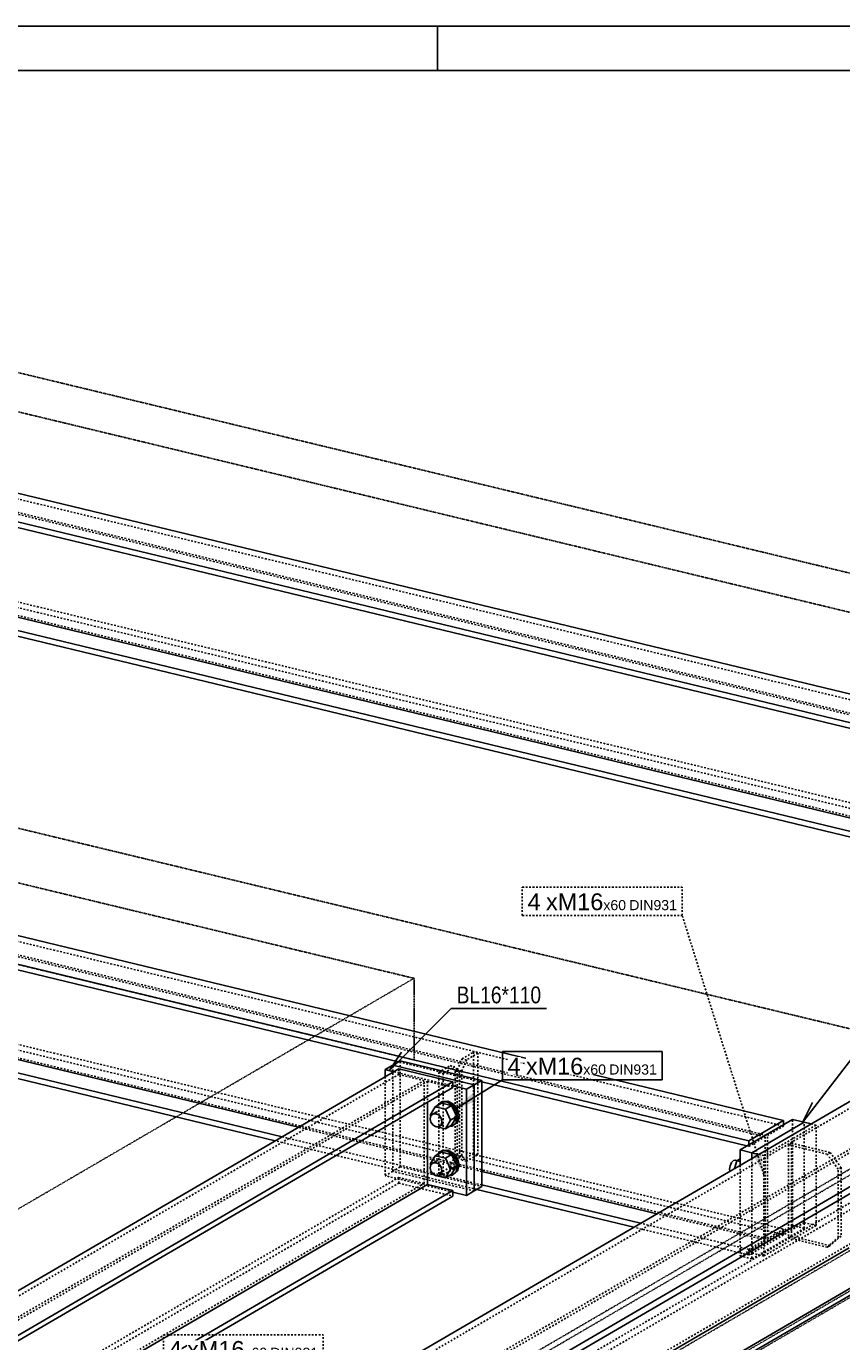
# Model space of a CAD drawing. Header units: millimetres. Extents: x 0 to 5940, y 0 to 4200.
# Tile 11 of 14: x 3373 to 4299, y 2706 to 4200. Entities that reach past the tile are written whole.
import ezdxf

# ---------------------------------------------------------------- set-up
doc = ezdxf.new("R2010")
doc.units = ezdxf.units.MM
doc.linetypes.add('DXK_LINE_DOT2', pattern=[3.9198, 1.9599, -1.9599])
doc.linetypes.add('DXK_LINE_DOT4', pattern=[0.9408, 0.4704, -0.4704])
doc.styles.add('Arial', font='ARIAL.TTF', dxfattribs={"height": 0.2})
doc.styles.add('Arial Narrow', font='ARIALN.TTF', dxfattribs={"height": 0.2})

# ---------------------------------------------------------------- blocks, each defined once
blk = doc.blocks.new('Unknown-3252056-1268')
at = {"color": 7, "linetype": 'Continuous'}
for p, q in [((5940, 4200), (0, 4200)), ((3840, 4150), (3840, 4200)), ((5890, 4150), (50, 4150))]:
    blk.add_line(p, q, dxfattribs=at)
blk = doc.blocks.new('Part-3252056-1373 - 1291')
at = {"color": 8, "linetype": 'DXK_LINE_DOT2'}
for p, q in [((3867.8, 3027.4), (3880.9, 3035)), ((3885.9, 3033.8), (3872.8, 3026.2)), ((3885.9, 3033.8), (3880.9, 3035)), ((3880.9, 3035), (3880.9, 2919.8)), ((3885.9, 2918.6), (3885.9, 3033.8)), ((3862.4, 3015), (3867.8, 3027.4)), ((3872.8, 3026.2), (3867.4, 3013.7)), ((3872.8, 3026.2), (3867.8, 3027.4)), ((3867.4, 3013.7), (3862.4, 3015)), ((3862.4, 2918.4), (3862.4, 3015)), ((3867.4, 3013.7), (3867.4, 2917.1)), ((3867.4, 2917.1), (3862.4, 2918.4)), ((3867.8, 2912.2), (3862.4, 2918.4)), ((3867.4, 2917.1), (3872.8, 2911)), ((3880.9, 2919.8), (3867.8, 2912.2)), ((3872.8, 2911), (3885.9, 2918.6)), ((3885.9, 2918.6), (3880.9, 2919.8)), ((3872.8, 2911), (3867.8, 2912.2))]:
    blk.add_line(p, q, dxfattribs=at)
blk = doc.blocks.new('Part-3252056-1374 - 1291')
at = {"color": 5, "linetype": 'Continuous'}
for p, q in [((3789, 3020.2), (3780.3, 3015.1)), ((3789, 3020.2), (3881.5, 2997.9)), ((3780.3, 3015.1), (3780.3, 3007)), ((3790.3, 3012.7), (3780.3, 3015.1)), ((3872.8, 2992.8), (3857.3, 2996.6)), ((3872.8, 2992.8), (3881.5, 2997.9)), ((3872.8, 2872.3), (3872.8, 2992.8)), ((3881.5, 2877.4), (3881.5, 2997.9)), ((3872.8, 2872.3), (3857.3, 2876.1)), ((3881.5, 2877.4), (3872.8, 2872.3))]:
    blk.add_line(p, q, dxfattribs=at)
at = {"color": 8, "linetype": 'DXK_LINE_DOT2'}
for p, q in [((3780.3, 3007), (3780.3, 2894.6)), ((3857.3, 2996.6), (3790.3, 3012.7)), ((3780.3, 2894.6), (3789, 2899.6)), ((3857.3, 2876.1), (3780.3, 2894.6))]:
    blk.add_line(p, q, dxfattribs=at)
blk = doc.blocks.new('Bolt-3252056-1375 - 1291')
at = {"color": 7, "linetype": 'Continuous'}
for p, q in [((3831.5, 2963.2), (3837.3, 2973)), ((3837.3, 2973), (3844.4, 2977)), ((3837.3, 2973), (3849, 2970.1)), ((3839.3, 2974.1), (3843.9, 2978.1)), ((3843.9, 2978.1), (3845.5, 2979)), ((3843.9, 2978.1), (3850.2, 2978.4)), ((3856, 2974.2), (3844.4, 2977)), ((3851.8, 2979.4), (3845.5, 2979)), ((3849, 2970.1), (3856, 2974.2)), ((3850.2, 2978.4), (3856.5, 2975)), ((3858.1, 2976), (3851.8, 2979.4)), ((3861.8, 2961.7), (3856, 2974.2)), ((3856.5, 2975), (3861.1, 2968.8)), ((3862.7, 2969.8), (3858.1, 2976)), ((3832.2, 2961.7), (3831.5, 2963.2)), ((3831.6, 2959.2), (3832.5, 2962.7)), ((3832.5, 2955.3), (3831.6, 2959.2)), ((3832.5, 2962.7), (3834.9, 2964.8)), ((3834.9, 2964.8), (3839.8, 2967.7)), ((3834.9, 2964.8), (3838.3, 2965)), ((3838.3, 2965), (3841.7, 2963.2)), ((3841.7, 2963.2), (3844.1, 2959.9)), ((3844.1, 2959.9), (3845, 2956)), ((3849, 2970.1), (3854.8, 2957.6)), ((3854.8, 2957.6), (3861.8, 2961.7)), ((3856, 2952), (3861.8, 2961.7)), ((3861.1, 2968.8), (3862.8, 2961.5)), ((3862.8, 2961.5), (3861.1, 2954.9)), ((3864.4, 2962.4), (3862.7, 2969.8)), ((3862.7, 2955.9), (3864.4, 2962.4)), ((3834.9, 2952), (3832.5, 2955.3)), ((3838.3, 2950.2), (3834.9, 2952)), ((3841.7, 2950.4), (3838.3, 2950.2)), ((3839.3, 2950.2), (3849, 2947.9)), ((3841.7, 2950.4), (3846.5, 2953.2)), ((3844.1, 2952.5), (3841.7, 2950.4)), ((3845, 2956), (3844.1, 2952.5)), ((3849, 2947.9), (3854.8, 2957.6)), ((3849, 2947.9), (3856, 2952)), ((3856.5, 2951), (3854, 2950.8)), ((3861.1, 2954.9), (3856.5, 2951)), ((3856.5, 2951), (3858.1, 2951.9)), ((3858.1, 2951.9), (3862.7, 2955.9)), ((3831.5, 2907.6), (3837.3, 2917.3)), ((3837.3, 2917.3), (3844.4, 2921.4)), ((3837.3, 2917.3), (3849, 2914.5)), ((3839.3, 2918.5), (3843.9, 2922.5)), ((3843.9, 2922.5), (3845.5, 2923.4)), ((3843.9, 2922.5), (3850.2, 2922.8)), ((3856, 2918.6), (3844.4, 2921.4)), ((3851.8, 2923.7), (3845.5, 2923.4)), ((3849, 2914.5), (3856, 2918.6)), ((3849, 2914.5), (3854.8, 2902)), ((3850.2, 2922.8), (3856.5, 2919.4)), ((3858.1, 2920.4), (3851.8, 2923.7)), ((3861.8, 2906.1), (3856, 2918.6)), ((3856.5, 2919.4), (3861.1, 2913.2)), ((3862.7, 2914.2), (3858.1, 2920.4)), ((3861.1, 2913.2), (3862.8, 2905.8)), ((3864.4, 2906.8), (3862.7, 2914.2)), ((3832.2, 2906.1), (3831.5, 2907.6)), ((3831.6, 2903.6), (3832.5, 2907.1)), ((3832.5, 2899.7), (3831.6, 2903.6)), ((3832.5, 2907.1), (3834.9, 2909.2)), ((3834.9, 2896.3), (3832.5, 2899.7)), ((3834.9, 2909.2), (3839.8, 2912)), ((3834.9, 2909.2), (3838.3, 2909.4)), ((3838.3, 2909.4), (3841.7, 2907.6)), ((3841.7, 2907.6), (3844.1, 2904.3)), ((3844.1, 2904.3), (3845, 2900.3)), ((3845, 2900.3), (3844.1, 2896.8)), ((3849, 2892.3), (3854.8, 2902)), ((3854.8, 2902), (3861.8, 2906.1)), ((3856, 2896.4), (3861.8, 2906.1)), ((3861.1, 2899.3), (3856.5, 2895.3)), ((3858.1, 2896.3), (3862.7, 2900.2)), ((3862.8, 2905.8), (3861.1, 2899.3)), ((3862.7, 2900.2), (3864.4, 2906.8)), ((3838.3, 2894.5), (3834.9, 2896.3)), ((3841.7, 2894.7), (3838.3, 2894.5)), ((3839.3, 2894.6), (3849, 2892.3)), ((3841.7, 2894.7), (3846.5, 2897.6)), ((3844.1, 2896.8), (3841.7, 2894.7)), ((3849, 2892.3), (3856, 2896.4)), ((3856.5, 2895.3), (3854, 2895.2)), ((3856.5, 2895.3), (3858.1, 2896.3))]:
    blk.add_line(p, q, dxfattribs=at)
blk = doc.blocks.new('Part-3252056-1316 - 1291')
at = {"color": 5, "linetype": 'Continuous'}
for p, q in [((2598.3, 1983.1), (4870.4, 3306.3)), ((2716, 1954.7), (4988.1, 3277.9)), ((2716, 1946.8), (4988.1, 3270.1)), ((2716, 1839.3), (4988.1, 3162.5)), ((2716, 1831.4), (4988.1, 3154.6)), ((4307.7, 2812.8), (3617, 2410.6))]:
    blk.add_line(p, q, dxfattribs=at)
at = {"color": 8, "linetype": 'DXK_LINE_DOT2'}
for p, q in [((2598.3, 1975.2), (4870.4, 3298.4)), ((2654.9, 1961.6), (4927, 3284.8)), ((2659.5, 1960.4), (4931.6, 3283.7)), ((4870.4, 3190.9), (2617.5, 1878.8)), ((2654.9, 1854), (4927, 3177.2)), ((2749.5, 1947.8), (4625.1, 3040.1))]:
    blk.add_line(p, q, dxfattribs=at)
blk = doc.blocks.new('Part-3252056-1317 - 1291')
at = {"color": 5, "linetype": 'Continuous'}
for p, q in [((2910.8, 3746), (2950.3, 3769)), ((2950.3, 3769), (4843.5, 3312.8)), ((2910.8, 3739.6), (2910.8, 3746)), ((2910.8, 3746), (4804, 3289.8)), ((4801.8, 3283.9), (2910.8, 3739.6)), ((2929.3, 3735.1), (2929.3, 3633.3)), ((2910.8, 3622.6), (2929.3, 3633.3)), ((4699.5, 3206.8), (2929.3, 3633.3)), ((2910.8, 3616.2), (2910.8, 3622.6)), ((4681, 3196), (2910.8, 3622.6)), ((4673.2, 3191.5), (2910.8, 3616.2)), ((4843.5, 3312.8), (4804, 3289.8)), ((4843.5, 3312.8), (4843.5, 3308.2)), ((4804, 3289.8), (4804, 3285.2))]:
    blk.add_line(p, q, dxfattribs=at)
at = {"color": 8, "linetype": 'DXK_LINE_DOT2'}
for p, q in [((2950.3, 3769), (2950.3, 3762.6)), ((2929.3, 3750.3), (2910.8, 3739.6)), ((2929.3, 3750.3), (2929.3, 3735.1)), ((2929.3, 3750.3), (4822.5, 3294.2)), ((2950.3, 3762.6), (2931.8, 3751.8)), ((2931.8, 3751.8), (2931.8, 3634.8)), ((2931.8, 3751.8), (4825, 3295.6)), ((2950.3, 3762.6), (4843.5, 3306.4)), ((2931.8, 3634.8), (2950.3, 3645.6)), ((2950.3, 3645.6), (2950.3, 3639.2)), ((2950.3, 3645.6), (4843.5, 3189.4)), ((2950.3, 3639.2), (2910.8, 3616.2)), ((2931.8, 3634.8), (4825, 3178.6)), ((2950.3, 3639.2), (4843.5, 3183)), ((4825, 3295.6), (4843.5, 3306.4)), ((4843.5, 3308.2), (4843.5, 3306.4)), ((4804, 3283.4), (4822.5, 3294.2)), ((4822.5, 3294.2), (4822.5, 3177.1)), ((4825, 3178.6), (4825, 3295.6)), ((4804, 3283.4), (4801.8, 3283.9)), ((4804, 3285.2), (4804, 3283.4)), ((4822.5, 3177.1), (4699.5, 3206.8)), ((4804, 3160), (4673.2, 3191.5)), ((4804, 3166.4), (4681, 3196)), ((4804, 3160), (4843.5, 3183)), ((4843.5, 3189.4), (4825, 3178.6)), ((4843.5, 3183), (4843.5, 3189.4)), ((4804, 3166.4), (4822.5, 3177.1)), ((4804, 3160), (4804, 3166.4))]:
    blk.add_line(p, q, dxfattribs=at)
blk = doc.blocks.new('Part-3252056-1318 - 1291')
at = {"color": 5, "linetype": 'Continuous'}
for p, q in [((2300.6, 3390.6), (2340.1, 3413.6)), ((2340.1, 3413.6), (4233.3, 2957.4)), ((2300.6, 3384.2), (2300.6, 3390.6)), ((2300.6, 3390.6), (4193.8, 2934.4)), ((2816.5, 3259.9), (2300.6, 3384.2)), ((2319.1, 3379.7), (2319.1, 3277.9)), ((2300.6, 3267.2), (2319.1, 3277.9)), ((2702.8, 3185.5), (2319.1, 3277.9)), ((2300.6, 3260.8), (2300.6, 3267.2)), ((2684.3, 3174.7), (2300.6, 3267.2)), ((2676.6, 3170.2), (2300.6, 3260.8)), ((3795.5, 3024), (2911.2, 3237.1)), ((3681.8, 2949.6), (2911.2, 3135.3)), ((3655.5, 2934.3), (2905.6, 3115)), ((3663.3, 2938.8), (2911.2, 3120)), ((4191.6, 2928.5), (3890.2, 3001.2)), ((4233.3, 2957.4), (4193.8, 2934.4)), ((4233.3, 2957.4), (4233.3, 2952.8)), ((4193.8, 2934.4), (4193.8, 2929.8)), ((4089.3, 2851.4), (3890.2, 2899.4)), ((4070.8, 2840.6), (3890.2, 2884.2)), ((4063, 2836.1), (3884.5, 2879.1))]:
    blk.add_line(p, q, dxfattribs=at)
at = {"color": 8, "linetype": 'DXK_LINE_DOT2'}
for p, q in [((2340.1, 3407.2), (2321.6, 3396.4)), ((2340.1, 3413.6), (2340.1, 3407.2)), ((2340.1, 3407.2), (4233.3, 2951)), ((2319.1, 3394.9), (2300.6, 3384.2)), ((2319.1, 3394.9), (2319.1, 3379.7)), ((2319.1, 3394.9), (4212.2, 2938.8)), ((2321.6, 3396.4), (2321.6, 3279.4)), ((2321.6, 3396.4), (4214.8, 2940.3)), ((2321.6, 3279.4), (2340.1, 3290.2)), ((2340.1, 3290.2), (2340.1, 3283.8)), ((2340.1, 3290.2), (4233.3, 2834)), ((2340.1, 3283.8), (2300.6, 3260.8)), ((2321.6, 3279.4), (4214.8, 2823.2)), ((2340.1, 3283.8), (4233.3, 2827.6)), ((2911.2, 3237.1), (2816.5, 3259.9)), ((2911.2, 3135.3), (2702.8, 3185.5)), ((2905.6, 3115), (2676.6, 3170.2)), ((2911.2, 3120), (2684.3, 3174.7)), ((3890.2, 3001.2), (3795.5, 3024)), ((3890.2, 2899.4), (3681.8, 2949.6)), ((4214.8, 2940.3), (4233.3, 2951)), ((4233.3, 2952.8), (4233.3, 2951)), ((3884.5, 2879.1), (3655.5, 2934.3)), ((3890.2, 2884.2), (3663.3, 2938.8)), ((4193.8, 2928), (4191.6, 2928.5)), ((4193.8, 2928), (4212.2, 2938.8)), ((4193.8, 2929.8), (4193.8, 2928)), ((4212.2, 2938.8), (4212.2, 2821.8)), ((4214.8, 2823.2), (4214.8, 2940.3)), ((4193.8, 2811), (4070.8, 2840.6)), ((4212.2, 2821.8), (4089.3, 2851.4)), ((4193.8, 2804.6), (4063, 2836.1)), ((4193.8, 2804.6), (4233.3, 2827.6)), ((4233.3, 2834), (4214.8, 2823.2)), ((4233.3, 2827.6), (4233.3, 2834)), ((4193.8, 2811), (4212.2, 2821.8)), ((4193.8, 2804.6), (4193.8, 2811))]:
    blk.add_line(p, q, dxfattribs=at)
blk = doc.blocks.new('Part-3252056-1319 - 1291')
at = {"color": 5, "linetype": 'Continuous'}
for p, q in [((1557.8, 2958), (1597.3, 2981)), ((1597.3, 2981), (3490.5, 2524.8)), ((1557.8, 2951.6), (1557.8, 2958)), ((1557.8, 2958), (3451, 2501.8)), ((3448.9, 2496), (1557.8, 2951.6)), ((1576.3, 2947.2), (1576.3, 2845.4)), ((1557.8, 2834.6), (1576.3, 2845.4)), ((2119.6, 2714.4), (1576.3, 2845.4)), ((1557.8, 2828.2), (1557.8, 2834.6)), ((3328, 2408.1), (1557.8, 2834.6)), ((3320.3, 2403.5), (1557.8, 2828.2)), ((3098.6, 2478.5), (2139.1, 2709.7)), ((3490.5, 2524.8), (3451, 2501.8)), ((3490.5, 2524.8), (3490.5, 2520.2)), ((3451, 2501.8), (3451, 2497.2)), ((3346.5, 2418.8), (3118.1, 2473.8))]:
    blk.add_line(p, q, dxfattribs=at)
at = {"color": 8, "linetype": 'DXK_LINE_DOT2'}
for p, q in [((1597.3, 2974.6), (1578.8, 2963.8)), ((1597.3, 2981), (1597.3, 2974.6)), ((1597.3, 2974.6), (3490.5, 2518.4)), ((1576.3, 2962.4), (1557.8, 2951.6)), ((1576.3, 2962.4), (1576.3, 2947.2)), ((1576.3, 2962.4), (3469.5, 2506.2)), ((1578.8, 2963.8), (1578.8, 2846.8)), ((1578.8, 2963.8), (3472, 2507.7)), ((1578.8, 2846.8), (1597.3, 2857.6)), ((1597.3, 2857.6), (1597.3, 2851.2)), ((1597.3, 2857.6), (3490.5, 2401.4)), ((1597.3, 2851.2), (1557.8, 2828.2)), ((1578.8, 2846.8), (3472, 2390.7)), ((1597.3, 2851.2), (3490.5, 2395)), ((2139.1, 2709.7), (2119.6, 2714.4)), ((3472, 2507.7), (3490.5, 2518.4)), ((3490.5, 2520.2), (3490.5, 2518.4)), ((3451, 2495.4), (3448.9, 2496)), ((3451, 2495.4), (3469.5, 2506.2)), ((3451, 2497.2), (3451, 2495.4)), ((3469.5, 2506.2), (3469.5, 2389.2)), ((3472, 2390.7), (3472, 2507.7)), ((3118.1, 2473.8), (3098.6, 2478.5)), ((3451, 2378.4), (3328, 2408.1)), ((3469.5, 2389.2), (3346.5, 2418.8)), ((3451, 2372), (3320.3, 2403.5)), ((3490.5, 2395), (3451, 2372)), ((3490.5, 2401.4), (3472, 2390.7)), ((3490.5, 2395), (3490.5, 2401.4)), ((3469.5, 2389.2), (3451, 2378.4)), ((3451, 2372), (3451, 2378.4))]:
    blk.add_line(p, q, dxfattribs=at)
blk = doc.blocks.new('Part-3252056-1322 - 1291')
at = {"color": 5, "linetype": 'Continuous'}
for p, q in [((3127.2, 2626.6), (3795.9, 3016)), ((3795.9, 3016), (3857.3, 3001.2)), ((3188.6, 2611.8), (3857.3, 3001.2)), ((3857.3, 2994.8), (3190.8, 2606.7)), ((3857.3, 3001.2), (3857.3, 2994.8)), ((3828.6, 2978.1), (3828.6, 2884.7)), ((3828.6, 2884.7), (3292.5, 2572.5)), ((3828.6, 2884.7), (3857.3, 2877.8)), ((3857.3, 2877.8), (3321.2, 2565.6)), ((3857.3, 2871.4), (3329, 2563.8)), ((3857.3, 2871.4), (3857.3, 2877.8)), ((3188.6, 2611.8), (3127.2, 2626.6)), ((3127.2, 2626.6), (3127.2, 2622)), ((3188.6, 2611.8), (3188.6, 2607.2))]:
    blk.add_line(p, q, dxfattribs=at)
at = {"color": 8, "linetype": 'DXK_LINE_DOT2'}
for p, q in [((3127.2, 2620.2), (3795.9, 3009.6)), ((3156, 2613.3), (3824.6, 3002.7)), ((3795.9, 3009.6), (3795.9, 3016)), ((3824.6, 3002.7), (3795.9, 3009.6)), ((3824.6, 2885.7), (3824.6, 3002.7)), ((3159.9, 2612.3), (3828.6, 3001.8)), ((3828.6, 3001.8), (3828.6, 2978.1)), ((3828.6, 3001.8), (3857.3, 2994.8)), ((3127.2, 2503.2), (3795.9, 2892.6)), ((3127.2, 2496.8), (3795.9, 2886.2)), ((3156, 2496.3), (3824.6, 2885.7)), ((3795.9, 2892.6), (3824.6, 2885.7)), ((3795.9, 2886.2), (3795.9, 2892.6)), ((3795.9, 2886.2), (3857.3, 2871.4)), ((3127.2, 2622), (3127.2, 2620.2)), ((3127.2, 2620.2), (3156, 2613.3)), ((3156, 2613.3), (3156, 2496.3)), ((3159.9, 2495.3), (3159.9, 2612.3)), ((3159.9, 2612.3), (3188.6, 2605.4)), ((3188.6, 2607.2), (3188.6, 2605.4)), ((3190.8, 2606.7), (3188.6, 2605.4)), ((3292.5, 2572.5), (3159.9, 2495.3)), ((3321.2, 2565.6), (3188.6, 2488.4)), ((3329, 2563.8), (3188.6, 2482)), ((3156, 2496.3), (3127.2, 2503.2)), ((3127.2, 2503.2), (3127.2, 2496.8)), ((3127.2, 2496.8), (3188.6, 2482)), ((3188.6, 2488.4), (3159.9, 2495.3)), ((3188.6, 2482), (3188.6, 2488.4))]:
    blk.add_line(p, q, dxfattribs=at)
blk = doc.blocks.new('Part-3252056-1347 - 1291')
at = {"color": 5, "linetype": 'Continuous'}
for p, q in [((4256.7, 2955.4), (4197.2, 2920.7)), ((4264.6, 2953.5), (4256.7, 2955.4)), ((4197.2, 2920.7), (4197.2, 2914.3)), ((4205, 2918.8), (4197.2, 2920.7))]:
    blk.add_line(p, q, dxfattribs=at)
at = {"color": 8, "linetype": 'DXK_LINE_DOT2'}
for p, q in [((4210.7, 2917.5), (4270.2, 2952.1)), ((4256.7, 2841.3), (4256.7, 2955.4)), ((4270.2, 2952.1), (4264.6, 2953.5)), ((4270.2, 2838.1), (4270.2, 2952.1)), ((4197.2, 2914.3), (4197.2, 2806.7)), ((4210.7, 2917.5), (4205, 2918.8)), ((4210.7, 2803.4), (4210.7, 2917.5)), ((4197.2, 2806.7), (4256.7, 2841.3)), ((4256.7, 2841.3), (4270.2, 2838.1)), ((4270.2, 2838.1), (4210.7, 2803.4)), ((4210.7, 2803.4), (4197.2, 2806.7))]:
    blk.add_line(p, q, dxfattribs=at)
blk = doc.blocks.new('Part-3252056-1348 - 1291')
at = {"color": 8, "linetype": 'DXK_LINE_DOT2'}
for p, q in [((4242.1, 2931.6), (4238.8, 2929.7)), ((4238.8, 2929.7), (4238.8, 2824)), ((4282.7, 2919.1), (4238.8, 2929.7)), ((4242.1, 2825.9), (4242.1, 2931.6)), ((4242.1, 2931.6), (4286, 2921)), ((4286, 2921), (4282.7, 2919.1)), ((4295.4, 2902.1), (4282.7, 2919.1)), ((4286, 2921), (4298.6, 2904)), ((4298.6, 2904), (4295.4, 2902.1)), ((4295.4, 2824.3), (4295.4, 2902.1)), ((4298.6, 2904), (4298.6, 2826.1)), ((4242.1, 2825.9), (4238.8, 2824)), ((4238.8, 2824), (4282.7, 2813.4)), ((4286, 2815.3), (4242.1, 2825.9)), ((4282.7, 2813.4), (4295.4, 2824.3)), ((4298.6, 2826.1), (4286, 2815.3)), ((4298.6, 2826.1), (4295.4, 2824.3)), ((4286, 2815.3), (4282.7, 2813.4))]:
    blk.add_line(p, q, dxfattribs=at)
blk = doc.blocks.new('Part-3252056-1350 - 1291')
at = {"color": 5, "linetype": 'Continuous'}
for p, q in [((4243.3, 2958.6), (4183.8, 2923.9)), ((4256.7, 2955.4), (4243.3, 2958.6)), ((4197.2, 2920.7), (4256.7, 2955.4)), ((4183.8, 2923.9), (4183.8, 2906.4)), ((4183.8, 2923.9), (4197.2, 2920.7)), ((4197.2, 2920.7), (4197.2, 2914.3))]:
    blk.add_line(p, q, dxfattribs=at)
at = {"color": 8, "linetype": 'DXK_LINE_DOT2'}
for p, q in [((4243.3, 2838.1), (4243.3, 2958.6)), ((4183.8, 2906.4), (4183.8, 2803.4)), ((4256.7, 2834.8), (4256.7, 2841.3)), ((4183.8, 2803.4), (4243.3, 2838.1)), ((4256.7, 2834.8), (4197.2, 2800.2)), ((4243.3, 2838.1), (4256.7, 2834.8)), ((4197.2, 2800.2), (4183.8, 2803.4)), ((4197.2, 2806.7), (4197.2, 2800.2))]:
    blk.add_line(p, q, dxfattribs=at)
blk = doc.blocks.new('Bolt-3252056-1351 - 1291')
at = {"color": 7, "linetype": 'Continuous'}
for p, q in [((4180.1, 2911.6), (4183.8, 2913.7)), ((4172.5, 2906), (4171.9, 2901.9)), ((4171.9, 2901.9), (4172.3, 2899.7)), ((4174.1, 2909.6), (4172.5, 2906)), ((4176.3, 2911.9), (4174.1, 2909.6)), ((4178.4, 2912.1), (4176.3, 2911.9)), ((4177.6, 2902.9), (4180.1, 2911.6)), ((4178.4, 2912.1), (4180.3, 2911.7)), ((4180.1, 2911.6), (4183.8, 2910.7))]:
    blk.add_line(p, q, dxfattribs=at)
blk = doc.blocks.new('Part-3252056-1371 - 1291')
at = {"color": 5, "linetype": 'Continuous'}
for p, q in [((3797.6, 3025.2), (3789, 3020.2)), ((3789, 3020.2), (3881.5, 2997.9)), ((3797.6, 3025.2), (3890.2, 3002.9)), ((3881.5, 2997.9), (3890.2, 3002.9)), ((3890.2, 2882.4), (3890.2, 3002.9)), ((3881.5, 2877.4), (3881.5, 2997.9)), ((3890.2, 2882.4), (3881.5, 2877.4))]:
    blk.add_line(p, q, dxfattribs=at)
at = {"color": 8, "linetype": 'DXK_LINE_DOT2'}
for p, q in [((3789, 2899.6), (3789, 3020.2)), ((3797.6, 2904.7), (3797.6, 3025.2)), ((3789, 2899.6), (3797.6, 2904.7)), ((3881.5, 2877.4), (3789, 2899.6)), ((3797.6, 2904.7), (3890.2, 2882.4))]:
    blk.add_line(p, q, dxfattribs=at)
blk = doc.blocks.new('Part-3252056-1372 - 1291')
at = {"color": 8, "linetype": 'DXK_LINE_DOT2'}
for p, q in [((3841.4, 3012), (3854.4, 3019.6)), ((3859.5, 3018.4), (3846.4, 3010.8)), ((3854.4, 3019.6), (3859.8, 3013.5)), ((3854.4, 3019.6), (3859.5, 3018.4)), ((3864.9, 3012.3), (3859.5, 3018.4)), ((3841.4, 2896.8), (3841.4, 3012)), ((3841.4, 3012), (3846.4, 3010.8)), ((3846.4, 3010.8), (3846.4, 2895.6)), ((3859.8, 3013.5), (3859.8, 2916.9)), ((3859.8, 3013.5), (3864.9, 3012.3)), ((3864.9, 2915.7), (3864.9, 3012.3)), ((3859.8, 2916.9), (3854.4, 2904.4)), ((3859.5, 2903.2), (3864.9, 2915.7)), ((3859.8, 2916.9), (3864.9, 2915.7)), ((3854.4, 2904.4), (3841.4, 2896.8)), ((3846.4, 2895.6), (3859.5, 2903.2)), ((3854.4, 2904.4), (3859.5, 2903.2)), ((3841.4, 2896.8), (3846.4, 2895.6))]:
    blk.add_line(p, q, dxfattribs=at)
blk = doc.blocks.new('Part-3252056-4021 - 1291')
at = {"color": 4, "linetype": 'DXK_LINE_DOT4'}
blk.add_line((2855, 1909.6), (4948.5, 3128.9), dxfattribs=at)
blk = doc.blocks.new('Part-3252056-4025 - 1291')
at = {"color": 4, "linetype": 'DXK_LINE_DOT4'}
for p, q in [((2855, 2048.7), (4948.5, 3268)), ((4948.5, 3268), (5108.3, 3229.5)), ((2855, 1909.6), (2855, 2048.7)), ((2855, 2048.7), (3014.8, 2010.2))]:
    blk.add_line(p, q, dxfattribs=at)
at = {"color": 6, "linetype": 'DXK_LINE_DOT4'}
for p, q in [((3014.8, 2010.2), (5108.3, 3229.5)), ((5108.3, 3229.5), (5108.3, 3090.4)), ((5027.2, 3043.1), (4102.1, 2504.4)), ((4021, 2457.1), (3095.9, 1918.4)), ((3014.8, 1871.1), (3014.8, 2010.2))]:
    blk.add_line(p, q, dxfattribs=at)
blk = doc.blocks.new('Part-3252056-4026 - 1291')
at = {"color": 4, "linetype": 'DXK_LINE_DOT4'}
blk.add_line((2759.4, 3434.8), (4408.7, 3037.4), dxfattribs=at)
blk = doc.blocks.new('Part-3252056-4027 - 1291')
at = {"color": 4, "linetype": 'DXK_LINE_DOT4'}
for p, q in [((2759.4, 3907.7), (5076.4, 3349.4)), ((5076.4, 3349.4), (2804.4, 2026.1)), ((3813.2, 3118.8), (2895.6, 3339.9)), ((2804.4, 1933.4), (5076.4, 3256.7)), ((3813.2, 3026.1), (2895.6, 3247.2)), ((3813.2, 3118.8), (3109.9, 2709.3)), ((3813.2, 3026.1), (3813.2, 3118.8))]:
    blk.add_line(p, q, dxfattribs=at)
blk = doc.blocks.new('Part-3252056-4029 - 1291')
at = {"color": 4, "linetype": 'DXK_LINE_DOT4'}
blk.add_line((5130.5, 3380.9), (2813.5, 3939.2), dxfattribs=at)
blk = doc.blocks.new('Mark-3252056-4514 - 1291')
at = {"color": 7, "linetype": 'Continuous'}
blk.add_line((4254.7, 2954.9), (4266, 2977.7), dxfattribs=at)
at = {"color": 0}
blk.add_wipeout([(4412.9, 3033.6), (4412.9, 3053.6), (4316.7, 3053.6), (4316.7, 3033.6)], dxfattribs=at)
blk.add_wipeout([(4412.9, 3033.6), (4412.9, 3053.6), (4316.7, 3053.6), (4316.7, 3033.6)], dxfattribs=at)
at = {"color": 7, "linetype": 'Continuous'}
for p, q in [((4254.7, 2954.9), (4310.7, 3027.6)), ((4310.7, 3027.6), (4418.9, 3027.6))]:
    blk.add_line(p, q, dxfattribs=at)
at = {"color": 7, "style": 'Arial Narrow'}
blk.add_text('BL16*110', height=19.09, dxfattribs=at).set_placement((4316.7, 3033.6))
blk = doc.blocks.new('Mark-3252056-4526 - 1291')
at = {"color": 7, "linetype": 'Continuous'}
blk.add_line((3784.9, 3013.7), (3799, 3034.9), dxfattribs=at)
at = {"color": 0}
blk.add_wipeout([(3957.9, 3090.4), (3957.9, 3110.4), (3861.6, 3110.4), (3861.6, 3090.4)], dxfattribs=at)
blk.add_wipeout([(3957.9, 3090.4), (3957.9, 3110.4), (3861.6, 3110.4), (3861.6, 3090.4)], dxfattribs=at)
at = {"color": 7, "linetype": 'Continuous'}
for p, q in [((3784.9, 3013.7), (3855.6, 3084.4)), ((3855.6, 3084.4), (3963.9, 3084.4))]:
    blk.add_line(p, q, dxfattribs=at)
at = {"color": 7, "style": 'Arial Narrow'}
blk.add_text('BL16*110', height=19.09, dxfattribs=at).set_placement((3861.6, 3090.4))
blk = doc.blocks.new('Mark-3252056-4673 - 1291')
at = {"linetype": 'Continuous'}
blk.add_hatch(color=7, dxfattribs=at).paths.add_polyline_path([(3884.3, 2979.5), (3860.5, 2970.5), (3879.1, 2988)])
at = {"color": 0}
blk.add_wipeout([(3934.4, 3009.5), (3934.4, 3029.5), (3919.6, 3029.5), (3919.6, 3009.5)], dxfattribs=at)
blk.add_wipeout([(3934.4, 3009.5), (3934.4, 3029.5), (3919.6, 3029.5), (3919.6, 3009.5)], dxfattribs=at)
at = {"color": 7, "linetype": 'Continuous'}
for p, q in [((3913.6, 3003.5), (3913.6, 3035.5)), ((3860.5, 2970.5), (3913.6, 3003.5))]:
    blk.add_line(p, q, dxfattribs=at)
at = {"color": 0}
blk.add_wipeout([(3975.9, 3009.5), (3975.9, 3029.5), (3940.4, 3029.5), (3940.4, 3009.5)], dxfattribs=at)
blk.add_wipeout([(3975.9, 3009.5), (3975.9, 3029.5), (3940.4, 3029.5), (3940.4, 3009.5)], dxfattribs=at)
at = {"color": 96, "style": 'Arial'}
blk.add_text('4', height=19.1, dxfattribs=at).set_placement((3919.6, 3009.5))
at = {"color": 0}
blk.add_wipeout([(4005.6, 3009.5), (4005.6, 3029.5), (3975.9, 3029.5), (3975.9, 3009.5)], dxfattribs=at)
blk.add_wipeout([(4005.6, 3009.5), (4005.6, 3029.5), (3975.9, 3029.5), (3975.9, 3009.5)], dxfattribs=at)
at = {"color": 7, "linetype": 'Continuous'}
blk.add_line((3913.6, 3035.5), (4095.2, 3035.5), dxfattribs=at)
at = {"color": 96, "style": 'Arial'}
blk.add_text('xM', height=19.1, dxfattribs=at).set_placement((3940.4, 3009.5))
at = {"color": 0}
blk.add_wipeout([(4013.6, 3009.5), (4013.6, 3021.5), (4005.6, 3021.5), (4005.6, 3009.5)], dxfattribs=at)
blk.add_wipeout([(4013.6, 3009.5), (4013.6, 3021.5), (4005.6, 3021.5), (4005.6, 3009.5)], dxfattribs=at)
at = {"color": 96, "style": 'Arial'}
blk.add_text('16', height=19.1, dxfattribs=at).set_placement((3975.9, 3009.5))
at = {"color": 0}
blk.add_wipeout([(4031.4, 3009.5), (4031.4, 3021.5), (4013.6, 3021.5), (4013.6, 3009.5)], dxfattribs=at)
blk.add_wipeout([(4031.4, 3009.5), (4031.4, 3021.5), (4013.6, 3021.5), (4013.6, 3009.5)], dxfattribs=at)
at = {"color": 96, "style": 'Arial'}
blk.add_text('x', height=11.5, dxfattribs=at).set_placement((4005.6, 3009.5))
at = {"color": 0}
blk.add_wipeout([(4062.5, 3009.5), (4062.5, 3021.5), (4035, 3021.5), (4035, 3009.5)], dxfattribs=at)
blk.add_wipeout([(4062.5, 3009.5), (4062.5, 3021.5), (4035, 3021.5), (4035, 3009.5)], dxfattribs=at)
at = {"color": 96, "style": 'Arial'}
blk.add_text('60', height=11.46, dxfattribs=at).set_placement((4013.6, 3009.5))
at = {"color": 0}
blk.add_wipeout([(4089.2, 3009.5), (4089.2, 3021.5), (4062.5, 3021.5), (4062.5, 3009.5)], dxfattribs=at)
blk.add_wipeout([(4089.2, 3009.5), (4089.2, 3021.5), (4062.5, 3021.5), (4062.5, 3009.5)], dxfattribs=at)
at = {"color": 7, "linetype": 'Continuous'}
for p, q in [((4095.2, 3003.5), (4095.2, 3035.5)), ((3913.6, 3003.5), (4095.2, 3003.5))]:
    blk.add_line(p, q, dxfattribs=at)
at = {"color": 96, "style": 'Arial'}
for s, p in [('DIN', (4035, 3009.5)), ('931', (4062.5, 3009.5))]:
    blk.add_text(s, height=11.46, dxfattribs=at).set_placement(p)
blk = doc.blocks.new('Mark-3252056-4664 - 1291')
at = {"linetype": 'Continuous'}
blk.add_hatch(color=7, dxfattribs=at).paths.add_polyline_path([(3479.5, 2486.3), (3468, 2463.6), (3469.8, 2489)])
at = {"color": 0}
blk.add_wipeout([(3549.3, 2687.8), (3549.3, 2707.8), (3534.5, 2707.8), (3534.5, 2687.8)], dxfattribs=at)
blk.add_wipeout([(3549.3, 2687.8), (3549.3, 2707.8), (3534.5, 2707.8), (3534.5, 2687.8)], dxfattribs=at)
at = {"color": 7, "linetype": 'DXK_LINE_DOT2'}
for p, q in [((3528.5, 2681.8), (3528.5, 2713.8)), ((3468, 2463.6), (3528.5, 2681.8))]:
    blk.add_line(p, q, dxfattribs=at)
at = {"color": 0}
blk.add_wipeout([(3590.9, 2687.8), (3590.9, 2707.8), (3555.3, 2707.8), (3555.3, 2687.8)], dxfattribs=at)
blk.add_wipeout([(3590.9, 2687.8), (3590.9, 2707.8), (3555.3, 2707.8), (3555.3, 2687.8)], dxfattribs=at)
at = {"color": 96, "style": 'Arial'}
blk.add_text('4', height=19.1, dxfattribs=at).set_placement((3534.5, 2687.8))
at = {"color": 0}
blk.add_wipeout([(3620.5, 2687.8), (3620.5, 2707.8), (3590.9, 2707.8), (3590.9, 2687.8)], dxfattribs=at)
blk.add_wipeout([(3620.5, 2687.8), (3620.5, 2707.8), (3590.9, 2707.8), (3590.9, 2687.8)], dxfattribs=at)
at = {"color": 7, "linetype": 'DXK_LINE_DOT2'}
blk.add_line((3528.5, 2713.8), (3710.1, 2713.8), dxfattribs=at)
at = {"color": 96, "style": 'Arial'}
blk.add_text('xM', height=19.1, dxfattribs=at).set_placement((3555.3, 2687.8))
at = {"color": 0}
blk.add_wipeout([(3628.5, 2687.8), (3628.5, 2699.8), (3620.5, 2699.8), (3620.5, 2687.8)], dxfattribs=at)
blk.add_wipeout([(3628.5, 2687.8), (3628.5, 2699.8), (3620.5, 2699.8), (3620.5, 2687.8)], dxfattribs=at)
at = {"color": 96, "style": 'Arial'}
blk.add_text('16', height=19.1, dxfattribs=at).set_placement((3590.9, 2687.8))
at = {"color": 0}
blk.add_wipeout([(3646.3, 2687.8), (3646.3, 2699.8), (3628.5, 2699.8), (3628.5, 2687.8)], dxfattribs=at)
blk.add_wipeout([(3646.3, 2687.8), (3646.3, 2699.8), (3628.5, 2699.8), (3628.5, 2687.8)], dxfattribs=at)
at = {"color": 96, "style": 'Arial'}
blk.add_text('x', height=11.5, dxfattribs=at).set_placement((3620.5, 2687.8))
at = {"color": 0}
blk.add_wipeout([(3677.5, 2687.8), (3677.5, 2699.8), (3649.9, 2699.8), (3649.9, 2687.8)], dxfattribs=at)
blk.add_wipeout([(3677.5, 2687.8), (3677.5, 2699.8), (3649.9, 2699.8), (3649.9, 2687.8)], dxfattribs=at)
at = {"color": 96, "style": 'Arial'}
blk.add_text('60', height=11.46, dxfattribs=at).set_placement((3628.5, 2687.8))
at = {"color": 0}
blk.add_wipeout([(3704.1, 2687.8), (3704.1, 2699.8), (3677.5, 2699.8), (3677.5, 2687.8)], dxfattribs=at)
blk.add_wipeout([(3704.1, 2687.8), (3704.1, 2699.8), (3677.5, 2699.8), (3677.5, 2687.8)], dxfattribs=at)
at = {"color": 7, "linetype": 'DXK_LINE_DOT2'}
for p, q in [((3710.1, 2681.8), (3710.1, 2713.8)), ((3528.5, 2681.8), (3710.1, 2681.8))]:
    blk.add_line(p, q, dxfattribs=at)
at = {"color": 96, "style": 'Arial'}
for s, p in [('DIN', (3649.9, 2687.8)), ('931', (3677.5, 2687.8))]:
    blk.add_text(s, height=11.46, dxfattribs=at).set_placement(p)
blk = doc.blocks.new('Mark-3252056-4667 - 1291')
at = {"linetype": 'Continuous'}
blk.add_hatch(color=7, dxfattribs=at).paths.add_polyline_path([(4208, 2921.5), (4210.7, 2896.1), (4198.5, 2918.5)])
at = {"color": 0}
blk.add_wipeout([(3957.2, 3196.2), (3957.2, 3216.2), (3942.3, 3216.2), (3942.3, 3196.2)], dxfattribs=at)
blk.add_wipeout([(3957.2, 3196.2), (3957.2, 3216.2), (3942.3, 3216.2), (3942.3, 3196.2)], dxfattribs=at)
at = {"color": 7, "linetype": 'DXK_LINE_DOT2'}
blk.add_line((3936.3, 3190.2), (3936.3, 3222.2), dxfattribs=at)
at = {"color": 0}
blk.add_wipeout([(3998.7, 3196.2), (3998.7, 3216.2), (3963.2, 3216.2), (3963.2, 3196.2)], dxfattribs=at)
blk.add_wipeout([(3998.7, 3196.2), (3998.7, 3216.2), (3963.2, 3216.2), (3963.2, 3196.2)], dxfattribs=at)
at = {"color": 96, "style": 'Arial'}
blk.add_text('4', height=19.1, dxfattribs=at).set_placement((3942.3, 3196.2))
at = {"color": 0}
blk.add_wipeout([(4028.4, 3196.2), (4028.4, 3216.2), (3998.7, 3216.2), (3998.7, 3196.2)], dxfattribs=at)
blk.add_wipeout([(4028.4, 3196.2), (4028.4, 3216.2), (3998.7, 3216.2), (3998.7, 3196.2)], dxfattribs=at)
at = {"color": 7, "linetype": 'DXK_LINE_DOT2'}
blk.add_line((3936.3, 3222.2), (4118, 3222.2), dxfattribs=at)
at = {"color": 96, "style": 'Arial'}
blk.add_text('xM', height=19.1, dxfattribs=at).set_placement((3963.2, 3196.2))
at = {"color": 0}
blk.add_wipeout([(4036.4, 3196.2), (4036.4, 3208.2), (4028.4, 3208.2), (4028.4, 3196.2)], dxfattribs=at)
blk.add_wipeout([(4036.4, 3196.2), (4036.4, 3208.2), (4028.4, 3208.2), (4028.4, 3196.2)], dxfattribs=at)
at = {"color": 96, "style": 'Arial'}
blk.add_text('16', height=19.1, dxfattribs=at).set_placement((3998.7, 3196.2))
at = {"color": 0}
blk.add_wipeout([(4054.2, 3196.2), (4054.2, 3208.2), (4036.4, 3208.2), (4036.4, 3196.2)], dxfattribs=at)
blk.add_wipeout([(4054.2, 3196.2), (4054.2, 3208.2), (4036.4, 3208.2), (4036.4, 3196.2)], dxfattribs=at)
at = {"color": 96, "style": 'Arial'}
blk.add_text('x', height=11.5, dxfattribs=at).set_placement((4028.4, 3196.2))
at = {"color": 0}
blk.add_wipeout([(4085.3, 3196.2), (4085.3, 3208.2), (4057.8, 3208.2), (4057.8, 3196.2)], dxfattribs=at)
blk.add_wipeout([(4085.3, 3196.2), (4085.3, 3208.2), (4057.8, 3208.2), (4057.8, 3196.2)], dxfattribs=at)
at = {"color": 96, "style": 'Arial'}
blk.add_text('60', height=11.46, dxfattribs=at).set_placement((4036.4, 3196.2))
at = {"color": 0}
blk.add_wipeout([(4112, 3196.2), (4112, 3208.2), (4085.3, 3208.2), (4085.3, 3196.2)], dxfattribs=at)
blk.add_wipeout([(4112, 3196.2), (4112, 3208.2), (4085.3, 3208.2), (4085.3, 3196.2)], dxfattribs=at)
at = {"color": 7, "linetype": 'DXK_LINE_DOT2'}
for p, q in [((4118, 3190.2), (4118, 3222.2)), ((3936.3, 3190.2), (4118, 3190.2)), ((4210.7, 2896.1), (4118, 3190.2))]:
    blk.add_line(p, q, dxfattribs=at)
at = {"color": 96, "style": 'Arial'}
for s, p in [('DIN', (4057.8, 3196.2)), ('931', (4085.3, 3196.2))]:
    blk.add_text(s, height=11.46, dxfattribs=at).set_placement(p)

msp = doc.modelspace()

# ---------------------------------------------------------------- block references
for name in ['Unknown-3252056-1268', 'Part-3252056-4029 - 1291', 'Part-3252056-4027 - 1291', 'Part-3252056-1317 - 1291', 'Part-3252056-4026 - 1291', 'Part-3252056-1318 - 1291', 'Part-3252056-1316 - 1291', 'Part-3252056-4025 - 1291', 'Part-3252056-4021 - 1291', 'Part-3252056-1373 - 1291', 'Part-3252056-1374 - 1291', 'Part-3252056-1371 - 1291', 'Part-3252056-1372 - 1291', 'Part-3252056-1322 - 1291', 'Part-3252056-1319 - 1291', 'Bolt-3252056-1375 - 1291', 'Part-3252056-1350 - 1291', 'Part-3252056-1347 - 1291', 'Part-3252056-1348 - 1291', 'Bolt-3252056-1351 - 1291']:
    msp.add_blockref(name, (0, 0))

# ---------------------------------------------------------------- next in the draw order: block references
for name in ['Mark-3252056-4526 - 1291', 'Mark-3252056-4514 - 1291', 'Mark-3252056-4664 - 1291']:
    msp.add_blockref(name, (0, 0))

# ---------------------------------------------------------------- next in the draw order: block references
msp.add_blockref('Mark-3252056-4673 - 1291', (0, 0))

# ---------------------------------------------------------------- next in the draw order: block references
msp.add_blockref('Mark-3252056-4667 - 1291', (0, 0))

doc.saveas('drawing.dxf')
